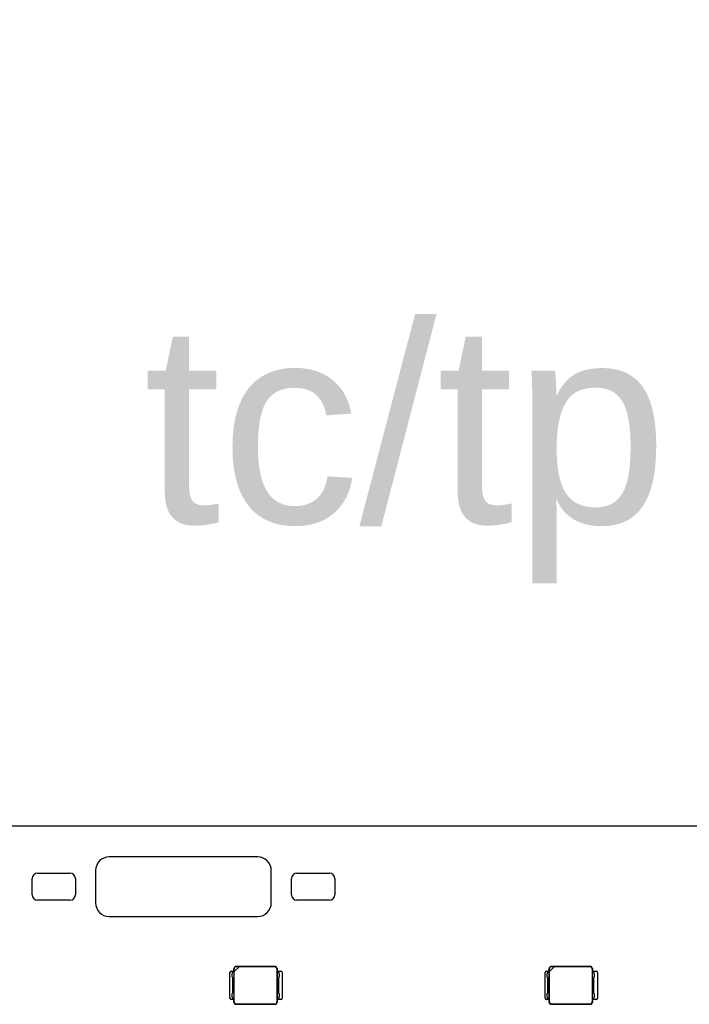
# Model space of a CAD drawing. Header units: millimetres. Extents: x 0 to 210, y 0 to 297.
# Tile 6 of 59: x 67 to 74, y 147 to 157. Entities that reach past the tile are written whole.
import ezdxf
from ezdxf.enums import TextEntityAlignment as Align

# ---------------------------------------------------------------- set-up
doc = ezdxf.new("R2010")
doc.units = ezdxf.units.MM
doc.header["$LTSCALE"] = 19.36
doc.layers.get('0').update_dxf_attribs({"linetype": 'CONTINUOUS'})
doc.layers.add('Z_DIM_2D', color=7, linetype='CONTINUOUS')
doc.layers.add('Z_NOTICE', color=7, linetype='CONTINUOUS')
doc.styles.add('TEXTSTYLE_3', font='helveticaneueltw1g-ltcn.otf')
doc.styles.add('TEXTSTYLE_4', font='gdt', dxfattribs={"width": 0.7})
doc.dimstyles.new('DIMSTYLE_2', dxfattribs={"dimtxt": 2.1, "dimasz": 3.5, "dimexe": 1.5, "dimexo": 0, "dimgap": 0.525, "dimtad": 1, "dimlfac": 7.000007, "dimdsep": 46, "dimtxsty": 'TEXTSTYLE_3', "dimblk": '_FILLED', "dimblk1": '_FILLED', "dimblk2": '_FILLED', "dimcen": 0.09, "dimclrt": 5, "dimazin": 2, "dimtol": 1, "dimtp": 0.3, "dimtm": 0.3, "dimtfac": 1, "dimtofl": 0, "dimtmove": 0, "dimatfit": 3, "dimldrblk": '_FILLED', "dimfxl": 0, "dimtolj": 1, "dimarcsym": 0})
doc.dimstyles.new('DIMSTYLE_3', dxfattribs={"dimtxt": 2.1, "dimasz": 3.5, "dimexe": 1.5, "dimexo": 0, "dimgap": 0.525, "dimtad": 1, "dimlfac": 7.000007, "dimdsep": 46, "dimtxsty": 'TEXTSTYLE_3', "dimblk": '_FILLED', "dimblk1": '_FILLED', "dimblk2": '_FILLED', "dimcen": 0.09, "dimclrt": 5, "dimazin": 2, "dimtol": 1, "dimtp": 0.4, "dimtm": 0.4, "dimtfac": 1, "dimtofl": 0, "dimtmove": 0, "dimatfit": 3, "dimldrblk": '_FILLED', "dimfxl": 0, "dimtolj": 1, "dimarcsym": 0})

# ---------------------------------------------------------------- blocks, each defined once
blk = doc.blocks.new('*D7')
at = {"layer": 'Z_DIM_2D', "color": 2, "linetype": 'Continuous', "transparency": 16777216}
for p, q in [((63.287, 148.295), (63.287, 159.484)), ((139.001, 148.295), (139.001, 159.484)), ((63.287, 157.984), (101.144, 157.984)), ((139.001, 157.984), (101.144, 157.984))]:
    blk.add_line(p, q, dxfattribs=at)
at = {"layer": 'Z_DIM_2D', "color": 5, "linetype": 'Continuous', "transparency": 16777216}
for s, height, style, p in [('530', 2.1, 'TEXTSTYLE_3', (99.052, 158.509)), ('`', 1.47, 'TEXTSTYLE_4', (102.025, 158.824)), ('0.3', 1.47, 'TEXTSTYLE_3', (104.117, 158.824))]:
    blk.add_text(s, height=height, dxfattribs=dict(at, style=style)).set_placement(p, align=Align.CENTER)
blk = doc.blocks.new('_FILLED')
at = {"color": 0, "linetype": 'ByBlock'}
blk.add_solid([(0, 0), (-1, 0.125), (-1, -0.125)], dxfattribs=at)
blk = doc.blocks.new('_NONE')
blk = doc.blocks.new('*D8')
at = {"layer": 'Z_DIM_2D', "color": 2, "linetype": 'Continuous', "transparency": 16777216}
for p, q in [((61.215, 148.209), (61.215, 163.278)), ((141.072, 148.209), (141.072, 163.278)), ((61.215, 161.778), (101.144, 161.778)), ((141.072, 161.778), (101.144, 161.778))]:
    blk.add_line(p, q, dxfattribs=at)
at = {"layer": 'Z_DIM_2D', "color": 5, "linetype": 'Continuous', "transparency": 16777216}
for s, height, style, p in [('559', 2.1, 'TEXTSTYLE_3', (99.052, 162.303)), ('`', 1.47, 'TEXTSTYLE_4', (102.025, 162.618)), ('0.4', 1.47, 'TEXTSTYLE_3', (104.117, 162.618))]:
    blk.add_text(s, height=height, dxfattribs=dict(at, style=style)).set_placement(p, align=Align.CENTER)

msp = doc.modelspace()

# ---------------------------------------------------------------- linework, layer by layer
at = {"color": 7, "linetype": 'Continuous'}
for p, q in [((63.5937, 148.6374), (80.8365, 148.6374)), ((69.5008, 148.3088), (67.9294, 148.3088)), ((67.1151, 147.9088), (67.1151, 148.0802)), ((67.1722, 148.1374), (67.5151, 148.1374)), ((67.5722, 148.0802), (67.5722, 147.9088)), ((67.7865, 148.166), (67.7865, 147.8231)), ((69.6436, 147.8231), (69.6436, 148.166)), ((69.8579, 147.9088), (69.8579, 148.0802)), ((69.9151, 148.1374), (70.2579, 148.1374)), ((70.3151, 148.0802), (70.3151, 147.9088)), ((67.5151, 147.8517), (67.1722, 147.8517)), ((70.2579, 147.8517), (69.9151, 147.8517)), ((67.9294, 147.6802), (69.5008, 147.6802)), ((69.2509, 147.097), (69.3031, 147.1492)), ((69.6841, 147.1517), (69.2698, 147.1517)), ((69.3031, 147.1492), (69.2723, 147.1492)), ((69.6809, 147.1484), (69.3023, 147.1484)), ((72.5842, 147.097), (72.6364, 147.1492)), ((73.0175, 147.1517), (72.6032, 147.1517)), ((72.6364, 147.1492), (72.6056, 147.1492)), ((73.0142, 147.1484), (72.6356, 147.1484)), ((69.207, 146.816), (69.207, 147.0874)), ((69.2213, 147.1017), (69.2484, 147.1017)), ((69.2355, 147.0945), (69.2284, 147.0767)), ((69.2284, 147.041), (69.2284, 147.0767)), ((69.2284, 147.041), (69.2355, 147.0231)), ((69.2355, 147.0945), (69.2497, 147.0945)), ((69.2484, 147.0945), (69.2484, 147.1303)), ((69.2497, 146.8088), (69.2497, 147.0945)), ((69.2509, 147.097), (69.2509, 147.1278)), ((69.2516, 146.7763), (69.2516, 147.0978)), ((69.7023, 147.127), (69.7023, 146.7763)), ((69.7043, 147.0945), (69.7043, 146.8088)), ((69.7043, 147.0945), (69.7184, 147.0945)), ((69.7055, 147.1303), (69.7055, 147.0945)), ((69.7055, 147.1017), (69.7455, 147.1017)), ((69.7255, 147.0767), (69.7184, 147.0945)), ((69.7184, 147.0231), (69.7255, 147.041)), ((69.7255, 147.0767), (69.7255, 147.041)), ((69.7598, 147.0874), (69.7598, 146.816)), ((72.5403, 146.816), (72.5403, 147.0874)), ((72.5546, 147.1017), (72.5817, 147.1017)), ((72.5689, 147.0945), (72.5617, 147.0767)), ((72.5617, 147.041), (72.5617, 147.0767)), ((72.5617, 147.041), (72.5689, 147.0231)), ((72.5689, 147.0945), (72.583, 147.0945)), ((72.5817, 147.0945), (72.5817, 147.1303)), ((72.583, 146.8088), (72.583, 147.0945)), ((72.5842, 147.097), (72.5842, 147.1278)), ((72.585, 146.7763), (72.585, 147.0978)), ((73.0356, 147.127), (73.0356, 146.7763)), ((73.0376, 147.0945), (73.0376, 146.8088)), ((73.0376, 147.0945), (73.0517, 147.0945)), ((73.0389, 147.1303), (73.0389, 147.0945)), ((73.0389, 147.1017), (73.0789, 147.1017)), ((73.0589, 147.0767), (73.0517, 147.0945)), ((73.0517, 147.0231), (73.0589, 147.041)), ((73.0589, 147.0767), (73.0589, 147.041)), ((73.0932, 147.0874), (73.0932, 146.816)), ((69.2355, 146.8802), (69.2355, 147.0231)), ((69.7184, 147.0231), (69.7184, 146.8802)), ((72.5689, 146.8802), (72.5689, 147.0231)), ((73.0517, 147.0231), (73.0517, 146.8802)), ((69.2355, 146.8802), (69.2284, 146.8624)), ((69.2284, 146.8267), (69.2284, 146.8624)), ((69.2284, 146.8267), (69.2355, 146.8088)), ((69.7255, 146.8624), (69.7184, 146.8802)), ((69.7184, 146.8088), (69.7255, 146.8267)), ((69.7255, 146.8624), (69.7255, 146.8267)), ((72.5689, 146.8802), (72.5617, 146.8624)), ((72.5617, 146.8267), (72.5617, 146.8624)), ((72.5617, 146.8267), (72.5689, 146.8088)), ((73.0589, 146.8624), (73.0517, 146.8802)), ((73.0517, 146.8088), (73.0589, 146.8267)), ((73.0589, 146.8624), (73.0589, 146.8267)), ((69.2484, 146.8017), (69.2213, 146.8017)), ((69.2497, 146.8088), (69.2355, 146.8088)), ((69.2484, 146.7731), (69.2484, 146.8088)), ((69.6841, 146.7517), (69.2698, 146.7517)), ((69.2731, 146.7549), (69.6809, 146.7549)), ((69.7184, 146.8088), (69.7043, 146.8088)), ((69.7055, 146.8088), (69.7055, 146.7731)), ((69.7455, 146.8017), (69.7055, 146.8017)), ((72.5817, 146.8017), (72.5546, 146.8017)), ((72.583, 146.8088), (72.5689, 146.8088)), ((72.5817, 146.7731), (72.5817, 146.8088)), ((73.0175, 146.7517), (72.6032, 146.7517)), ((72.6064, 146.7549), (73.0142, 146.7549)), ((73.0517, 146.8088), (73.0376, 146.8088)), ((73.0389, 146.8088), (73.0389, 146.7731)), ((73.0789, 146.8017), (73.0389, 146.8017))]:
    msp.add_line(p, q, dxfattribs=at)
at = {"color": 9, "linetype": 'Continuous'}
for p, q in [((69.2698, 147.1517), (69.2723, 147.1492)), ((69.6809, 147.1484), (69.6841, 147.1517)), ((72.6032, 147.1517), (72.6056, 147.1492)), ((73.0142, 147.1484), (73.0175, 147.1517)), ((69.2509, 147.1278), (69.2484, 147.1303)), ((69.7055, 147.1303), (69.7023, 147.127)), ((72.5842, 147.1278), (72.5817, 147.1303)), ((73.0389, 147.1303), (73.0356, 147.127)), ((69.2484, 146.7731), (69.2516, 146.7763)), ((69.2731, 146.7549), (69.2698, 146.7517)), ((69.6841, 146.7517), (69.6809, 146.7549)), ((69.7023, 146.7763), (69.7055, 146.7731)), ((72.5817, 146.7731), (72.585, 146.7763)), ((72.6064, 146.7549), (72.6032, 146.7517)), ((73.0175, 146.7517), (73.0142, 146.7549)), ((73.0356, 146.7763), (73.0389, 146.7731))]:
    msp.add_line(p, q, dxfattribs=at)
at = {"color": 7, "linetype": 'Continuous'}
for centre, radius, start, end in [((67.9294, 148.166), 0.1429, 90, 180), ((69.5008, 148.166), 0.1429, 0, 90), ((67.1722, 148.0802), 0.0571, 90.0008, 180), ((67.5151, 148.0802), 0.0571, 0.0008, 89.9992), ((69.9151, 148.0802), 0.0571, 90.0008, 180), ((70.2579, 148.0802), 0.0571, 0.0008, 89.9992), ((67.1722, 147.9088), 0.0571, 180, 269.9992), ((67.5151, 147.9088), 0.0571, 270.0008, 359.9992), ((69.9151, 147.9088), 0.0571, 180, 269.9992), ((70.2579, 147.9088), 0.0571, 270.0008, 359.9992), ((67.9294, 147.8231), 0.1429, 180, 270), ((69.5008, 147.8231), 0.1429, 270, 360), ((69.2213, 147.0874), 0.0143, 90.00066, 180), ((69.7455, 147.0874), 0.0143, 0.00066, 89.99934), ((72.5546, 147.0874), 0.0143, 90.00066, 180), ((73.0789, 147.0874), 0.0143, 0.00066, 89.99934), ((69.2213, 146.816), 0.0143, 180, 269.99934), ((69.7455, 146.816), 0.0143, 270.00066, 359.99934), ((72.5546, 146.816), 0.0143, 180, 269.99934), ((73.0789, 146.816), 0.0143, 270.00066, 359.99934)]:
    msp.add_arc(centre, radius, start, end, dxfattribs=at)
for centre, major_axis, start_param, end_param in [((69.2698, 147.1302), (0.0152, -0.0152), 2.3568035, 3.9263818), ((69.2723, 147.1277), (-0.0152, 0.0152), -0.7847892, 0.7847892), ((69.6809, 147.127), (0.0152, 0.0152), -0.7847892, 0.7847892), ((69.6841, 147.1302), (0.0152, 0.0152), -0.7847892, 0.7847892), ((72.6032, 147.1302), (0.0152, -0.0152), 2.3568035, 3.9263818), ((72.6057, 147.1277), (-0.0152, 0.0152), -0.7847892, 0.7847892), ((73.0142, 147.127), (0.0152, 0.0152), -0.7847892, 0.7847892), ((73.0174, 147.1302), (0.0152, 0.0152), -0.7847892, 0.7847892), ((69.2698, 146.7731), (0.0152, 0.0152), -3.9263818, -2.3568035), ((69.2731, 146.7764), (-0.0152, -0.0152), -0.7847892, 0.7847892), ((69.6809, 146.7764), (0.0152, -0.0152), -0.7847892, 0.7847892), ((69.6841, 146.7731), (0.0152, -0.0152), -0.7847892, 0.7847892), ((72.6032, 146.7731), (0.0152, 0.0152), -3.9263818, -2.3568035), ((72.6064, 146.7764), (-0.0152, -0.0152), -0.7847892, 0.7847892), ((73.0142, 146.7764), (0.0152, -0.0152), -0.7847892, 0.7847892), ((73.0174, 146.7731), (0.0152, -0.0152), -0.7847892, 0.7847892)]:
    msp.add_ellipse(centre, major_axis=major_axis, ratio=0.9987828, start_param=start_param, end_param=end_param, dxfattribs=at)

# ---------------------------------------------------------------- texts
at = {"layer": 'Z_NOTICE', "color": 5, "linetype": 'Continuous', "style": 'TEXTSTYLE_3'}
msp.add_text('tc/tp ', height=2.1, dxfattribs=at).set_placement((74.6519, 151.8346), align=Align.RIGHT)

# ---------------------------------------------------------------- dimensions: what is measured, and where the dimension line sits
at = {"layer": 'Z_DIM_2D', "color": 2, "linetype": 'Continuous'}
for base, p1, p2, dimstyle, picture, middle in [((141.0721, 161.7778), (61.2151, 148.2088), (141.0721, 148.2088), 'DIMSTYLE_3', '*D8', (101.1436, 161.7778)), ((139.0007, 157.9837), (63.2865, 148.2945), (139.0007, 148.2945), 'DIMSTYLE_2', '*D7', (101.1436, 157.9837))]:
    dim = msp.add_linear_dim(base=base, p1=p1, p2=p2, dimstyle=dimstyle, override={"dimblk1": 'NONE', "dimblk2": 'NONE', "dimsah": 1}, dxfattribs=at)
    dim.commit()
    dim.dimension.update_dxf_attribs({"geometry": picture, "text_midpoint": middle, "dimtype": 160})

doc.saveas('drawing.dxf')
